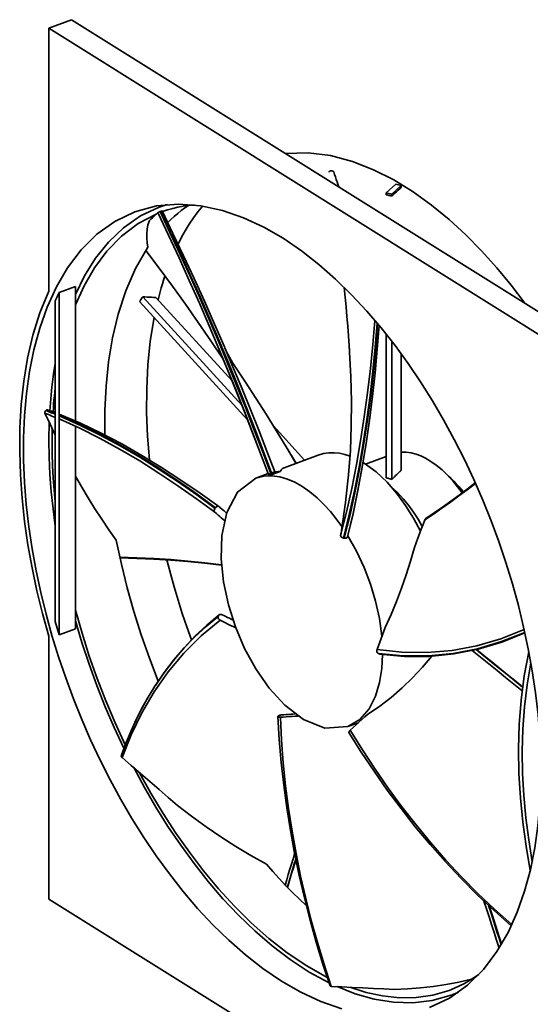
# Model space of a CAD drawing. Header units: millimetres. Extents: x 0 to 420, y 0 to 297.
# Tile 7 of 8: x 289 to 317, y 192 to 245. Entities that reach past the tile are written whole.
import ezdxf

# ---------------------------------------------------------------- set-up
doc = ezdxf.new("R2010")
doc.units = ezdxf.units.MM
doc.layers.add('OUTLINE', color=7, linetype='Continuous', lineweight=35, true_color=0x141414)

msp = doc.modelspace()

# ---------------------------------------------------------------- linework, layer by layer
at = {"layer": 'OUTLINE'}
for points in [[(291.702, 245), (290.46, 244.54)], [(343.57, 212.562), (291.702, 245)], [(290.46, 230.319), (290.46, 244.54)], [(342.328, 212.103), (290.46, 244.54)], [(303.264, 237.769), (304.488, 237.803), (305.703, 237.648), (306.887, 237.334), (308.028, 236.888), (309.121, 236.334), (310.164, 235.692), (311.159, 234.977), (312.107, 234.2), (313.01, 233.372), (313.871, 232.5), (314.691, 231.589), (315.471, 230.644), (316.215, 229.67)], [(305.715, 236.83), (305.695, 236.828), (305.675, 236.823), (305.657, 236.814), (305.641, 236.801), (305.631, 236.783), (305.63, 236.763)], [(305.63, 236.763), (305.63, 236.762), (305.63, 236.76), (305.63, 236.759), (305.631, 236.757), (305.631, 236.756), (305.632, 236.754)], [(305.737, 236.831), (305.733, 236.831), (305.73, 236.83), (305.726, 236.83), (305.722, 236.83), (305.719, 236.83), (305.715, 236.83)], [(305.87, 236.764), (305.856, 236.786), (305.836, 236.803), (305.814, 236.816), (305.789, 236.825), (305.763, 236.83), (305.737, 236.831)], [(306.145, 235.967), (306.099, 236.1), (306.053, 236.233), (306.007, 236.365), (305.962, 236.498), (305.916, 236.631), (305.87, 236.764)], [(308.712, 235.633), (309.227, 236.111)], [(309.01, 235.559), (309.526, 236.037)], [(309.01, 235.458), (309.095, 235.538), (309.181, 235.618), (309.267, 235.699), (309.353, 235.779), (309.439, 235.859), (309.526, 235.938)], [(309.526, 236.037), (309.227, 236.111)], [(309.526, 235.938), (309.526, 236.037)], [(309.01, 235.559), (308.712, 235.633)], [(308.712, 235.535), (308.712, 235.633)], [(308.712, 235.535), (308.762, 235.522), (308.811, 235.509), (308.861, 235.497), (308.911, 235.484), (308.96, 235.471), (309.01, 235.458)], [(309.01, 235.458), (309.01, 235.559)], [(291.907, 230.144), (292.402, 231.15), (292.996, 232.1), (293.697, 232.975), (294.509, 233.747), (295.429, 234.386), (296.442, 234.863)], [(295.122, 234.613), (296.283, 234.926), (297.482, 235.03), (298.682, 234.941), (299.858, 234.686), (300.995, 234.291), (302.086, 233.783), (303.13, 233.182), (304.125, 232.504), (305.073, 231.763), (305.977, 230.967), (306.839, 230.125), (307.659, 229.244), (308.441, 228.328), (309.186, 227.382), (309.895, 226.408), (310.569, 225.41), (311.209, 224.39), (311.817, 223.351), (312.392, 222.293), (312.936, 221.218), (313.448, 220.128), (313.929, 219.024), (314.378, 217.906), (314.796, 216.777), (315.182, 215.636), (315.535, 214.485), (315.856, 213.324), (316.142, 212.154), (316.394, 210.976)], [(296.442, 234.863), (296.511, 234.888), (296.58, 234.912), (296.65, 234.936), (296.72, 234.959), (296.79, 234.981), (296.86, 235.002)], [(296.442, 234.863), (296.803, 234.996)], [(296.608, 234.626), (296.885, 234.718), (297.167, 234.797), (297.451, 234.863), (297.739, 234.917), (298.028, 234.958), (298.319, 234.987)], [(296.898, 234.03), (297.072, 234.199), (297.252, 234.364), (297.436, 234.522), (297.626, 234.674), (297.821, 234.819), (298.021, 234.958)], [(297.456, 232.867), (297.645, 233.23), (297.846, 233.587), (298.061, 233.936), (298.289, 234.276), (298.532, 234.606), (298.789, 234.925)], [(306.315, 191.5), (305.178, 191.894), (304.086, 192.402), (303.043, 193.003), (302.048, 193.68), (301.1, 194.422), (300.196, 195.217), (299.335, 196.058), (298.514, 196.939), (297.732, 197.855), (296.988, 198.801), (296.279, 199.774), (295.605, 200.772), (294.964, 201.791), (294.357, 202.831), (293.781, 203.888), (293.238, 204.963), (292.726, 206.052), (292.245, 207.156), (291.795, 208.273), (291.378, 209.402), (290.992, 210.543), (290.638, 211.694), (290.317, 212.854), (290.031, 214.024), (289.779, 215.201), (289.564, 216.386), (289.386, 217.576), (289.249, 218.773), (289.153, 219.973), (289.102, 221.176), (289.1, 222.38), (289.149, 223.583), (289.256, 224.782), (289.424, 225.974), (289.661, 227.154), (289.976, 228.316), (290.376, 229.451), (290.874, 230.547), (291.481, 231.587), (292.207, 232.546), (293.06, 233.394), (294.037, 234.095), (295.122, 234.613)], [(291.907, 229.575), (292.374, 230.604), (292.94, 231.583), (293.612, 232.49), (294.399, 233.301), (295.299, 233.983), (296.3, 234.506)], [(295.917, 234.142), (295.991, 234.213), (296.066, 234.284), (296.14, 234.355), (296.215, 234.426), (296.29, 234.497), (296.364, 234.568)], [(296.364, 234.568), (296.382, 234.579), (296.402, 234.588), (296.421, 234.597), (296.44, 234.605), (296.46, 234.613), (296.48, 234.621)], [(299.666, 227.199), (299.141, 228.438), (298.606, 229.673), (298.061, 230.904), (297.506, 232.13), (296.94, 233.351), (296.364, 234.568)], [(296.48, 234.621), (296.483, 234.623), (296.486, 234.624), (296.49, 234.625), (296.493, 234.627), (296.497, 234.628), (296.5, 234.63)], [(302.468, 220.462), (302.019, 221.662), (301.561, 222.859), (301.094, 224.053), (300.618, 225.243), (300.133, 226.429), (299.639, 227.612), (299.136, 228.791), (298.624, 229.965), (298.102, 231.136), (297.571, 232.302), (297.03, 233.464), (296.48, 234.621)], [(296.5, 234.63), (296.515, 234.636), (296.53, 234.641), (296.545, 234.647), (296.56, 234.652), (296.575, 234.657), (296.591, 234.66)], [(302.508, 220.479), (302.061, 221.68), (301.604, 222.878), (301.137, 224.071), (300.661, 225.261), (300.176, 226.447), (299.68, 227.629), (299.175, 228.807), (298.66, 229.981), (298.135, 231.15), (297.6, 232.315), (297.055, 233.474), (296.5, 234.63)], [(296.591, 234.66), (296.591, 234.66), (296.591, 234.66), (296.591, 234.659), (296.591, 234.659), (296.59, 234.659), (296.59, 234.659)], [(299.967, 227.299), (299.43, 228.537), (298.883, 229.771), (298.326, 231.001), (297.758, 232.225), (297.179, 233.444), (296.59, 234.659)], [(296.591, 234.66), (297.18, 233.446), (297.758, 232.226), (298.326, 231.001), (298.883, 229.772), (299.43, 228.538), (299.967, 227.299)], [(295.917, 234.142), (295.829, 233.912), (295.78, 233.672), (295.759, 233.427), (295.761, 233.181), (295.782, 232.935), (295.817, 232.692)], [(293.49, 222.541), (293.492, 223.862), (293.559, 225.181), (293.697, 226.494), (293.915, 227.797), (294.223, 229.081), (294.633, 230.337), (295.159, 231.548), (295.817, 232.692)], [(295.704, 232.518), (296.43, 231.556), (297.146, 230.587), (297.851, 229.61), (298.545, 228.626), (299.229, 227.634), (299.901, 226.635)], [(299.901, 226.635), (299.229, 227.634), (298.545, 228.626), (297.851, 229.611), (297.146, 230.588), (296.431, 231.557), (295.705, 232.519)], [(296.371, 229.846), (296.426, 230.063), (296.484, 230.279), (296.544, 230.494), (296.608, 230.708), (296.675, 230.922), (296.744, 231.134)], [(291.019, 230.25), (291.907, 230.579)], [(291.907, 223.292), (291.907, 230.579)], [(290.46, 211.659), (290.122, 212.882), (289.822, 214.114), (289.56, 215.355), (289.338, 216.603), (289.158, 217.859), (289.021, 219.119), (288.932, 220.384), (288.892, 221.652), (288.906, 222.92), (288.978, 224.186), (289.115, 225.446), (289.322, 226.697), (289.609, 227.933), (289.984, 229.144), (290.46, 230.319)], [(290.815, 229.787), (290.848, 229.865), (290.881, 229.942), (290.915, 230.02), (290.949, 230.097), (290.984, 230.174), (291.019, 230.25)], [(291.019, 230.25), (291.019, 211.734)], [(306.705, 227.369), (306.668, 227.896), (306.628, 228.422), (306.585, 228.948), (306.54, 229.473), (306.492, 229.999), (306.441, 230.524)], [(306.441, 230.524), (306.492, 229.999), (306.54, 229.474), (306.585, 228.948), (306.628, 228.422), (306.668, 227.896), (306.705, 227.369)], [(290.815, 229.787), (290.815, 212.454)], [(295.37, 229.754), (295.399, 229.797), (295.427, 229.84), (295.456, 229.883), (295.485, 229.926), (295.513, 229.969), (295.542, 230.012)], [(301.215, 223.368), (295.37, 229.754)], [(295.542, 230.012), (295.661, 230.006), (295.78, 229.999), (295.899, 229.993), (296.018, 229.986), (296.136, 229.979), (296.255, 229.973)], [(300.908, 224.148), (295.542, 230.012)], [(300.381, 225.465), (296.255, 229.973)], [(295.907, 221.191), (295.805, 222.476), (295.754, 223.763), (295.759, 225.051), (295.824, 226.338), (295.955, 227.619), (296.161, 228.891)], [(306.247, 217.1), (306.563, 218.372), (306.847, 219.653), (307.1, 220.94), (307.326, 222.231), (307.526, 223.528), (307.701, 224.827), (307.854, 226.13), (307.985, 227.435), (308.097, 228.741)], [(306.398, 216.969), (306.71, 218.24), (306.99, 219.518), (307.241, 220.803), (307.464, 222.092), (307.661, 223.386), (307.835, 224.683), (307.985, 225.983), (308.115, 227.286), (308.224, 228.59)], [(306.442, 216.962), (306.755, 218.23), (307.035, 219.506), (307.285, 220.788), (307.507, 222.075), (307.702, 223.367), (307.872, 224.662), (308.019, 225.96), (308.144, 227.26), (308.248, 228.562)], [(306.622, 217.032), (306.915, 218.284), (307.179, 219.543), (307.414, 220.808), (307.623, 222.077), (307.807, 223.35), (307.968, 224.626), (308.108, 225.905), (308.227, 227.185), (308.326, 228.468)], [(306.623, 217.038), (306.916, 218.29), (307.179, 219.549), (307.413, 220.813), (307.622, 222.082), (307.805, 223.355), (307.966, 224.631), (308.105, 225.909), (308.224, 227.19), (308.323, 228.472)], [(308.712, 220.226), (308.712, 227.993)], [(309.01, 220.141), (309.01, 227.612)], [(299.685, 227.154), (299.682, 227.162), (299.679, 227.169), (299.676, 227.177), (299.672, 227.184), (299.669, 227.191), (299.666, 227.199)], [(302.342, 220.4), (301.916, 221.541), (301.482, 222.679), (301.041, 223.814), (300.591, 224.945), (300.133, 226.074), (299.666, 227.199)], [(302.344, 220.403), (301.92, 221.535), (301.489, 222.665), (301.05, 223.792), (300.603, 224.916), (300.148, 226.037), (299.685, 227.154)], [(299.987, 227.252), (299.984, 227.26), (299.981, 227.268), (299.977, 227.276), (299.974, 227.283), (299.97, 227.291), (299.967, 227.299)], [(302.69, 220.546), (302.26, 221.671), (301.821, 222.794), (301.374, 223.913), (300.92, 225.029), (300.458, 226.142), (299.987, 227.252)], [(299.987, 227.252), (300.064, 227.081), (300.145, 226.913), (300.232, 226.747), (300.324, 226.584), (300.421, 226.424), (300.522, 226.267)], [(306.729, 227.012), (306.798, 225.687), (306.829, 224.36), (306.822, 223.034), (306.773, 221.708), (306.676, 220.384), (306.528, 219.066)], [(306.729, 227.012), (306.725, 227.071), (306.721, 227.131), (306.717, 227.191), (306.713, 227.25), (306.709, 227.31), (306.705, 227.369)], [(309.526, 220.63), (309.526, 226.924)], [(290.522, 223.854), (290.552, 224.28), (290.588, 224.705), (290.633, 225.13), (290.685, 225.553), (290.746, 225.976), (290.815, 226.398)], [(303.833, 221.008), (303.302, 221.898), (302.762, 222.782), (302.214, 223.662), (301.658, 224.536), (301.093, 225.405), (300.521, 226.269)], [(303.832, 221.008), (303.301, 221.897), (302.762, 222.781), (302.214, 223.661), (301.658, 224.535), (301.094, 225.404), (300.522, 226.267)], [(290.696, 223.788), (290.711, 224.007), (290.727, 224.226), (290.746, 224.445), (290.767, 224.664), (290.79, 224.883), (290.815, 225.101)], [(290.257, 223.713), (290.25, 223.74), (290.25, 223.767), (290.257, 223.793), (290.268, 223.818), (290.283, 223.84), (290.302, 223.86)], [(290.815, 222.534), (290.722, 222.731), (290.629, 222.927), (290.536, 223.124), (290.443, 223.32), (290.35, 223.517), (290.257, 223.713)], [(290.815, 223.492), (290.722, 223.53), (290.629, 223.567), (290.537, 223.605), (290.443, 223.641), (290.35, 223.678), (290.257, 223.713)], [(290.302, 223.86), (290.305, 223.862), (290.307, 223.864), (290.31, 223.867), (290.313, 223.869), (290.315, 223.871), (290.318, 223.874)], [(290.815, 223.659), (290.73, 223.694), (290.644, 223.728), (290.559, 223.761), (290.473, 223.794), (290.388, 223.827), (290.302, 223.86)], [(290.318, 223.874), (290.33, 223.883), (290.344, 223.891), (290.358, 223.897), (290.373, 223.9), (290.388, 223.901), (290.403, 223.897)], [(290.815, 223.684), (290.732, 223.716), (290.65, 223.748), (290.567, 223.78), (290.484, 223.812), (290.401, 223.843), (290.318, 223.874)], [(290.815, 223.743), (290.746, 223.769), (290.678, 223.795), (290.609, 223.821), (290.541, 223.847), (290.472, 223.872), (290.403, 223.897)], [(299.664, 218.672), (298.647, 219.4), (297.614, 220.106), (296.564, 220.786), (295.496, 221.437), (294.408, 222.056), (293.3, 222.637), (292.171, 223.175), (291.019, 223.663)], [(290.815, 217.61), (290.694, 218.539), (290.598, 219.472), (290.529, 220.407), (290.487, 221.343), (290.474, 222.281), (290.491, 223.218)], [(299.481, 218.609), (298.487, 219.337), (297.478, 220.043), (296.451, 220.722), (295.406, 221.373), (294.342, 221.992), (293.256, 222.573), (292.149, 223.112), (291.019, 223.602)], [(299.454, 218.573), (298.462, 219.299), (297.455, 220.002), (296.43, 220.681), (295.388, 221.333), (294.327, 221.953), (293.246, 222.537), (292.144, 223.08), (291.019, 223.576)], [(299.444, 218.362), (298.453, 219.091), (297.446, 219.798), (296.423, 220.482), (295.382, 221.138), (294.322, 221.763), (293.243, 222.354), (292.142, 222.904), (291.019, 223.407)], [(290.815, 218.906), (290.753, 219.565), (290.705, 220.226), (290.67, 220.887), (290.65, 221.549), (290.644, 222.211), (290.655, 222.873)], [(291.907, 212.063), (291.907, 223.014)], [(304.301, 221.181), (302.607, 223.032)], [(305.035, 221.453), (305.316, 221.535), (305.606, 221.577), (305.899, 221.58), (306.19, 221.549), (306.476, 221.486), (306.754, 221.397)], [(309.526, 221.608), (309.798, 221.607), (310.068, 221.57), (310.332, 221.501), (310.588, 221.405), (310.834, 221.287), (311.071, 221.151)], [(303.195, 220.772), (305.035, 221.453)], [(307.457, 221.055), (307.467, 221.048), (307.478, 221.042), (307.489, 221.035), (307.5, 221.028), (307.511, 221.022), (307.522, 221.015)], [(307.522, 221.015), (308.171, 220.539), (308.757, 219.986), (309.285, 219.378), (309.76, 218.728), (310.186, 218.045), (310.566, 217.334)], [(307.595, 220.968), (308.712, 221.381)], [(311.071, 221.151), (311.41, 220.915), (311.728, 220.651), (312.026, 220.365), (312.305, 220.06), (312.567, 219.74), (312.811, 219.406)], [(302.342, 220.4), (302.361, 220.413), (302.382, 220.424), (302.403, 220.434), (302.425, 220.443), (302.446, 220.453), (302.468, 220.462)], [(302.468, 220.462), (302.475, 220.465), (302.481, 220.468), (302.488, 220.471), (302.495, 220.474), (302.502, 220.476), (302.508, 220.479)], [(302.508, 220.479), (302.538, 220.492), (302.568, 220.504), (302.598, 220.516), (302.629, 220.527), (302.659, 220.537), (302.69, 220.546)], [(302.574, 220.415), (302.98, 220.565)], [(302.69, 220.546), (302.739, 220.549), (302.787, 220.552), (302.835, 220.555), (302.883, 220.558), (302.931, 220.562), (302.98, 220.565)], [(302.98, 220.565), (303.006, 220.609), (303.035, 220.65), (303.069, 220.688), (303.107, 220.722), (303.149, 220.751), (303.195, 220.772)], [(309.01, 220.141), (309.08, 220.209), (309.15, 220.277), (309.22, 220.344), (309.291, 220.412), (309.362, 220.478), (309.434, 220.545)], [(309.434, 220.545), (309.449, 220.559), (309.464, 220.573), (309.479, 220.587), (309.495, 220.601), (309.51, 220.616), (309.526, 220.63)], [(291.907, 220.319), (292.244, 219.723), (292.593, 219.135), (292.955, 218.554), (293.329, 217.981), (293.716, 217.417), (294.114, 216.86)], [(306.636, 206.768), (305.393, 206.689), (304.229, 207.159), (303.229, 207.925), (302.378, 208.855), (301.657, 209.89), (301.052, 210.997), (300.559, 212.158), (300.178, 213.361), (299.916, 214.594), (299.79, 215.849), (299.83, 217.11), (300.09, 218.342), (300.669, 219.457), (301.664, 220.206)], [(301.664, 220.206), (302.324, 220.45)], [(301.664, 220.206), (302.086, 220.313), (302.521, 220.333), (302.952, 220.276), (303.371, 220.154), (303.77, 219.981), (304.15, 219.767)], [(302.345, 220.4), (302.344, 220.399), (302.344, 220.399), (302.343, 220.4), (302.343, 220.4), (302.342, 220.4), (302.342, 220.4)], [(302.574, 220.415), (302.536, 220.412), (302.497, 220.41), (302.459, 220.407), (302.421, 220.405), (302.383, 220.402), (302.345, 220.4)], [(308.712, 220.226), (308.762, 220.213), (308.812, 220.199), (308.861, 220.185), (308.911, 220.171), (308.96, 220.156), (309.01, 220.141)], [(310.791, 217.946), (311.26, 218.261), (311.724, 218.582), (312.184, 218.909), (312.641, 219.241), (313.093, 219.579), (313.541, 219.922)], [(310.849, 218.022), (311.305, 218.33), (311.757, 218.644), (312.206, 218.963), (312.65, 219.287), (313.091, 219.617), (313.527, 219.952)], [(312.079, 220.309), (312.225, 220.18), (312.366, 220.045), (312.502, 219.905), (312.633, 219.76), (312.76, 219.612), (312.882, 219.459)], [(304.15, 219.767), (304.574, 219.473), (304.97, 219.143), (305.341, 218.784), (305.689, 218.403), (306.013, 218.002), (306.317, 217.585)], [(308.982, 219.74), (309.316, 219.429), (309.626, 219.095), (309.915, 218.741), (310.183, 218.372), (310.432, 217.99), (310.662, 217.596)], [(306.528, 219.066), (306.502, 218.872), (306.476, 218.678), (306.448, 218.484), (306.421, 218.29), (306.392, 218.096), (306.363, 217.902)], [(299.444, 218.362), (299.422, 218.393), (299.411, 218.429), (299.411, 218.468), (299.42, 218.505), (299.434, 218.541), (299.454, 218.573)], [(299.968, 217.913), (299.881, 217.988), (299.793, 218.062), (299.706, 218.137), (299.619, 218.212), (299.532, 218.287), (299.444, 218.362)], [(299.454, 218.573), (299.459, 218.579), (299.463, 218.585), (299.467, 218.591), (299.472, 218.597), (299.476, 218.603), (299.481, 218.609)], [(299.481, 218.609), (299.504, 218.637), (299.531, 218.66), (299.562, 218.677), (299.596, 218.687), (299.631, 218.686), (299.664, 218.672)], [(299.664, 218.672), (299.664, 218.671), (299.665, 218.671), (299.666, 218.67), (299.667, 218.669), (299.668, 218.669), (299.669, 218.668)], [(299.669, 218.668), (299.737, 218.609), (299.806, 218.55), (299.875, 218.491), (299.944, 218.432), (300.012, 218.373), (300.081, 218.314)], [(306.363, 217.902), (306.343, 217.768), (306.324, 217.634), (306.305, 217.501), (306.286, 217.367), (306.267, 217.233), (306.247, 217.1)], [(310.791, 217.946), (310.7, 217.698), (310.609, 217.45), (310.517, 217.202), (310.426, 216.954), (310.335, 216.706), (310.243, 216.458)], [(310.849, 218.022), (310.836, 218.012), (310.825, 218.001), (310.814, 217.989), (310.805, 217.975), (310.798, 217.961), (310.791, 217.946)], [(296.383, 209.235), (295.904, 210.473), (295.464, 211.726), (295.064, 212.993), (294.705, 214.271), (294.388, 215.561), (294.114, 216.86)], [(306.247, 217.1), (306.252, 217.064), (306.271, 217.033), (306.298, 217.009), (306.329, 216.99), (306.363, 216.977), (306.398, 216.969)], [(306.398, 216.969), (306.406, 216.968), (306.413, 216.966), (306.42, 216.965), (306.428, 216.964), (306.435, 216.963), (306.442, 216.962)], [(306.442, 216.962), (306.477, 216.958), (306.512, 216.96), (306.546, 216.966), (306.578, 216.98), (306.605, 217.001), (306.622, 217.032)], [(306.622, 217.032), (306.622, 217.033), (306.622, 217.034), (306.622, 217.035), (306.623, 217.036), (306.623, 217.037), (306.623, 217.038)], [(306.637, 217.094), (307.11, 216.254), (307.518, 215.38), (307.861, 214.479), (308.138, 213.555), (308.345, 212.613), (308.475, 211.658)], [(310.243, 216.458), (310.028, 215.718), (309.794, 214.984), (309.541, 214.256), (309.267, 213.536), (308.97, 212.825), (308.647, 212.125)], [(299.809, 215.512), (298.896, 215.625), (297.98, 215.72), (297.063, 215.798), (296.145, 215.857), (295.226, 215.9), (294.306, 215.926)], [(299.81, 215.492), (298.898, 215.603), (297.984, 215.695), (297.068, 215.77), (296.15, 215.828), (295.232, 215.869), (294.313, 215.893)], [(298.178, 211.457), (297.925, 212.169), (297.685, 212.884), (297.457, 213.604), (297.243, 214.327), (297.041, 215.054), (296.852, 215.785)], [(294.604, 205.791), (294.061, 206.967), (293.555, 208.159), (293.086, 209.366), (292.655, 210.587), (292.261, 211.82), (291.907, 213.066)], [(294.53, 205.597), (294.009, 206.713), (293.522, 207.845), (293.067, 208.99), (292.646, 210.147), (292.259, 211.317), (291.907, 212.497)], [(299.73, 212.521), (298.713, 211.675), (297.775, 210.744), (296.921, 209.733), (296.159, 208.652), (295.491, 207.511), (294.915, 206.32), (294.428, 205.09)], [(299.627, 212.725), (298.972, 212.181), (298.349, 211.601), (297.758, 210.987), (297.204, 210.341), (296.686, 209.665), (296.205, 208.962)], [(299.675, 212.811), (299.017, 212.258), (298.389, 211.67), (297.795, 211.048), (297.236, 210.395), (296.714, 209.711), (296.23, 209.001)], [(299.639, 212.76), (298.987, 212.216), (298.365, 211.637), (297.777, 211.023), (297.225, 210.378), (296.708, 209.703), (296.23, 209.001)], [(299.73, 212.521), (299.695, 212.543), (299.665, 212.571), (299.641, 212.605), (299.626, 212.644), (299.62, 212.684), (299.627, 212.725)], [(299.627, 212.725), (299.629, 212.731), (299.631, 212.737), (299.633, 212.743), (299.635, 212.749), (299.637, 212.754), (299.639, 212.76)], [(299.639, 212.76), (299.643, 212.77), (299.648, 212.78), (299.653, 212.788), (299.66, 212.797), (299.667, 212.805), (299.675, 212.811)], [(299.675, 212.811), (299.699, 212.826), (299.725, 212.835), (299.753, 212.838), (299.78, 212.836), (299.807, 212.83), (299.833, 212.819)], [(300.578, 212.108), (300.437, 212.177), (300.295, 212.246), (300.154, 212.315), (300.013, 212.383), (299.871, 212.452), (299.73, 212.521)], [(299.833, 212.819), (299.932, 212.771), (300.031, 212.723), (300.13, 212.674), (300.23, 212.626), (300.329, 212.577), (300.428, 212.529)], [(291.019, 211.734), (290.984, 211.854), (290.95, 211.974), (290.915, 212.094), (290.882, 212.213), (290.848, 212.334), (290.815, 212.454)], [(291.019, 211.734), (291.907, 212.063)], [(308.647, 212.125), (308.575, 211.928), (308.503, 211.732), (308.43, 211.536), (308.358, 211.34), (308.286, 211.143), (308.214, 210.947)], [(308.214, 210.947), (309.562, 210.794), (310.92, 210.775), (312.272, 210.892), (313.606, 211.144), (314.909, 211.523), (316.173, 212.017)], [(290.46, 197.438), (290.46, 211.659)], [(308.286, 210.724), (309.631, 210.593), (310.983, 210.591), (312.328, 210.722), (313.655, 210.984), (314.95, 211.369), (316.207, 211.866)], [(308.32, 210.705), (309.661, 210.576), (311.008, 210.576), (312.348, 210.708), (313.669, 210.97), (314.959, 211.355), (316.21, 211.853)], [(308.363, 210.691), (309.697, 210.566), (311.037, 210.568), (312.37, 210.701), (313.684, 210.962), (314.968, 211.345), (316.213, 211.84)], [(308.214, 210.947), (308.204, 210.906), (308.203, 210.864), (308.21, 210.822), (308.227, 210.784), (308.253, 210.75), (308.286, 210.724)], [(316.394, 210.976), (316.609, 209.792), (316.786, 208.602), (316.923, 207.406), (317.018, 206.207), (317.069, 205.004), (317.071, 203.801), (317.021, 202.598), (316.915, 201.399), (316.747, 200.208), (316.509, 199.028), (316.195, 197.867), (315.794, 196.732), (315.296, 195.637), (314.69, 194.598), (313.963, 193.639), (313.111, 192.791), (312.134, 192.091), (311.049, 191.573)], [(313.358, 210.885), (313.808, 210.522), (314.258, 210.16), (314.708, 209.797), (315.158, 209.434), (315.607, 209.071), (316.057, 208.708)], [(313.576, 210.936), (313.994, 210.597), (314.412, 210.258), (314.83, 209.92), (315.247, 209.581), (315.665, 209.241), (316.082, 208.902)], [(313.585, 210.938), (314.002, 210.601), (314.418, 210.264), (314.835, 209.927), (315.251, 209.59), (315.668, 209.253), (316.084, 208.915)], [(313.587, 210.938), (314.003, 210.602), (314.42, 210.266), (314.836, 209.93), (315.252, 209.593), (315.668, 209.256), (316.084, 208.92)], [(313.685, 210.962), (313.675, 210.953), (313.665, 210.944), (313.655, 210.935), (313.645, 210.926), (313.635, 210.917), (313.625, 210.908)], [(308.518, 210.67), (308.475, 209.906), (308.354, 209.151), (308.133, 208.418), (307.788, 207.736), (307.291, 207.158), (306.636, 206.768)], [(311.172, 210.576), (310.667, 209.977), (310.133, 209.403), (309.571, 208.859), (308.978, 208.346), (308.357, 207.87), (307.707, 207.433)], [(308.286, 210.724), (308.292, 210.721), (308.298, 210.718), (308.303, 210.715), (308.309, 210.712), (308.315, 210.709), (308.32, 210.705)], [(308.32, 210.705), (308.327, 210.702), (308.334, 210.699), (308.341, 210.696), (308.349, 210.694), (308.356, 210.692), (308.363, 210.691)], [(308.363, 210.691), (308.371, 210.69), (308.378, 210.69), (308.386, 210.69), (308.393, 210.69), (308.4, 210.692), (308.408, 210.693)], [(316.502, 198.996), (316.276, 200.298), (316.097, 201.607), (315.966, 202.922), (315.886, 204.241), (315.862, 205.562), (315.897, 206.883), (315.999, 208.2), (316.172, 209.51), (316.427, 210.807)], [(316.605, 199.462), (316.415, 200.648), (316.263, 201.839), (316.153, 203.036), (316.086, 204.235), (316.066, 205.436), (316.097, 206.637), (316.182, 207.835), (316.326, 209.028), (316.537, 210.21)], [(296.205, 208.962), (295.841, 208.369), (295.501, 207.76), (295.186, 207.138), (294.896, 206.505), (294.631, 205.861), (294.388, 205.207)], [(296.158, 208.889), (295.807, 208.31), (295.479, 207.717), (295.175, 207.111), (294.895, 206.494), (294.637, 205.867), (294.403, 205.232)], [(296.205, 208.962), (296.197, 208.95), (296.19, 208.938), (296.182, 208.926), (296.174, 208.913), (296.166, 208.901), (296.158, 208.889)], [(296.183, 208.928), (296.18, 208.923), (296.177, 208.918), (296.173, 208.912), (296.17, 208.907), (296.167, 208.902), (296.163, 208.897)], [(296.183, 208.928), (296.181, 208.925), (296.179, 208.922), (296.177, 208.918), (296.175, 208.915), (296.173, 208.912), (296.171, 208.909)], [(296.23, 209.001), (296.222, 208.989), (296.214, 208.976), (296.206, 208.964), (296.199, 208.952), (296.191, 208.94), (296.183, 208.928)], [(302.853, 207.31), (302.853, 207.312), (302.853, 207.314), (302.854, 207.316), (302.854, 207.317), (302.855, 207.319), (302.856, 207.321)], [(302.987, 207.276), (302.963, 207.275), (302.938, 207.275), (302.914, 207.277), (302.89, 207.282), (302.867, 207.291), (302.853, 207.31)], [(302.853, 207.31), (302.927, 206.071), (303.031, 204.835), (303.167, 203.601), (303.332, 202.372), (303.527, 201.146), (303.751, 199.926), (304.004, 198.712), (304.285, 197.503), (304.594, 196.302), (304.93, 195.107), (305.292, 193.921), (305.68, 192.742)], [(302.856, 207.321), (302.857, 207.324), (302.859, 207.326), (302.86, 207.329), (302.862, 207.331), (302.863, 207.334), (302.865, 207.336)], [(302.865, 207.336), (302.891, 207.359), (302.922, 207.375), (302.956, 207.386), (302.99, 207.394), (303.025, 207.4), (303.06, 207.403)], [(303.948, 207.34), (303.788, 207.329), (303.628, 207.318), (303.468, 207.308), (303.307, 207.297), (303.147, 207.286), (302.987, 207.276)], [(302.987, 207.276), (303.051, 206.039), (303.146, 204.804), (303.272, 203.572), (303.429, 202.343), (303.617, 201.119), (303.834, 199.9), (304.081, 198.686), (304.357, 197.479), (304.661, 196.278), (304.993, 195.085), (305.352, 193.899), (305.736, 192.722)], [(303.06, 207.403), (303.182, 207.412), (303.304, 207.42), (303.426, 207.428), (303.548, 207.436), (303.669, 207.444), (303.791, 207.452)], [(307.707, 207.433), (307.55, 207.29), (307.392, 207.147), (307.235, 207.004), (307.077, 206.861), (306.92, 206.718), (306.763, 206.575)], [(306.636, 206.768), (307.209, 206.98)], [(306.763, 206.575), (306.744, 206.557), (306.727, 206.537), (306.711, 206.516), (306.699, 206.493), (306.692, 206.468), (306.696, 206.442)], [(306.696, 206.442), (306.698, 206.44), (306.7, 206.438), (306.702, 206.435), (306.704, 206.434), (306.707, 206.432), (306.71, 206.431)], [(306.696, 206.442), (307.362, 205.39), (308.053, 204.354), (308.77, 203.336), (309.513, 202.337), (310.283, 201.358), (311.08, 200.402), (311.905, 199.469), (312.757, 198.561), (313.636, 197.679), (314.542, 196.825), (315.476, 196.001)], [(306.763, 206.575), (307.421, 205.515), (308.106, 204.471), (308.817, 203.445), (309.556, 202.439), (310.322, 201.454), (311.116, 200.49), (311.938, 199.551), (312.787, 198.637), (313.665, 197.749), (314.571, 196.89), (315.504, 196.061)], [(294.428, 205.09), (294.413, 205.106), (294.4, 205.124), (294.391, 205.143), (294.385, 205.164), (294.384, 205.186), (294.388, 205.207)], [(294.388, 205.207), (294.39, 205.212), (294.392, 205.216), (294.394, 205.22), (294.397, 205.224), (294.4, 205.228), (294.403, 205.232)], [(297.427, 202.509), (296.927, 202.939), (296.427, 203.369), (295.927, 203.8), (295.428, 204.23), (294.928, 204.66), (294.428, 205.09)], [(305.623, 192.909), (304.546, 193.498), (303.519, 194.172), (302.542, 194.915), (301.612, 195.717), (300.727, 196.569), (299.885, 197.463), (299.084, 198.394), (298.322, 199.358), (297.598, 200.35), (296.91, 201.367), (296.257, 202.408), (295.64, 203.47), (295.056, 204.55)], [(305.525, 193.204), (304.415, 193.823), (303.361, 194.531), (302.36, 195.313), (301.409, 196.156), (300.507, 197.05), (299.65, 197.988), (298.837, 198.964), (298.066, 199.974), (297.336, 201.013), (296.644, 202.078), (295.989, 203.167), (295.372, 204.278)], [(297.427, 202.509), (298.19, 201.922), (298.969, 201.356), (299.763, 200.813), (300.573, 200.293), (301.399, 199.798), (302.24, 199.329)], [(303.756, 199.901), (303.671, 199.618), (303.586, 199.335), (303.502, 199.052), (303.417, 198.769), (303.333, 198.486), (303.248, 198.203)], [(304.392, 197.072), (304.014, 197.429), (303.644, 197.794), (303.282, 198.167), (302.927, 198.548), (302.58, 198.935), (302.24, 199.329)], [(303.816, 199.599), (303.74, 199.347), (303.664, 199.095), (303.588, 198.842), (303.512, 198.59), (303.436, 198.338), (303.36, 198.086)], [(303.82, 199.581), (303.744, 199.33), (303.668, 199.08), (303.593, 198.83), (303.517, 198.58), (303.442, 198.329), (303.366, 198.079)], [(303.822, 199.569), (303.747, 199.32), (303.672, 199.071), (303.597, 198.822), (303.521, 198.572), (303.446, 198.323), (303.371, 198.074)], [(342.328, 165), (290.46, 197.438)], [(313.996, 197.333), (314.133, 196.91), (314.27, 196.486), (314.406, 196.062), (314.542, 195.638), (314.678, 195.213), (314.813, 194.789)], [(314.249, 197.095), (314.363, 196.741), (314.476, 196.387), (314.588, 196.033), (314.701, 195.679), (314.813, 195.324), (314.925, 194.97)], [(314.278, 197.069), (314.388, 196.723), (314.498, 196.376), (314.608, 196.03), (314.718, 195.683), (314.827, 195.336), (314.936, 194.989)], [(314.303, 197.046), (314.411, 196.707), (314.519, 196.368), (314.627, 196.028), (314.735, 195.689), (314.842, 195.35), (314.949, 195.01)], [(313.72, 193.37), (313.47, 193.196), (313.213, 193.033), (312.948, 192.882), (312.677, 192.743), (312.4, 192.617), (312.117, 192.505)], [(305.68, 192.742), (305.68, 192.747), (305.681, 192.751), (305.683, 192.755), (305.686, 192.759), (305.69, 192.762), (305.694, 192.765)], [(309.161, 192.555), (309.862, 192.585), (310.561, 192.638), (311.258, 192.717), (311.952, 192.821), (312.642, 192.95), (313.326, 193.103)], [(305.736, 192.722), (305.726, 192.723), (305.716, 192.724), (305.706, 192.726), (305.696, 192.729), (305.687, 192.734), (305.68, 192.742)], [(309.161, 192.555), (308.59, 192.583), (308.019, 192.611), (307.449, 192.639), (306.878, 192.667), (306.307, 192.694), (305.736, 192.722)], [(312.214, 192.242), (311.198, 191.958), (310.151, 191.836), (309.097, 191.867), (308.055, 192.036), (307.04, 192.322), (306.057, 192.706)], [(312.117, 192.505), (311.24, 192.25), (310.336, 192.118), (309.423, 192.106), (308.515, 192.203), (307.622, 192.396), (306.752, 192.673)], [(312.622, 192.409), (312.554, 192.38), (312.487, 192.351), (312.419, 192.322), (312.351, 192.295), (312.282, 192.268), (312.214, 192.242)], [(312.214, 192.242), (312.574, 192.376)]]:
    msp.add_lwpolyline(points, dxfattribs=at)

doc.saveas('drawing.dxf')
